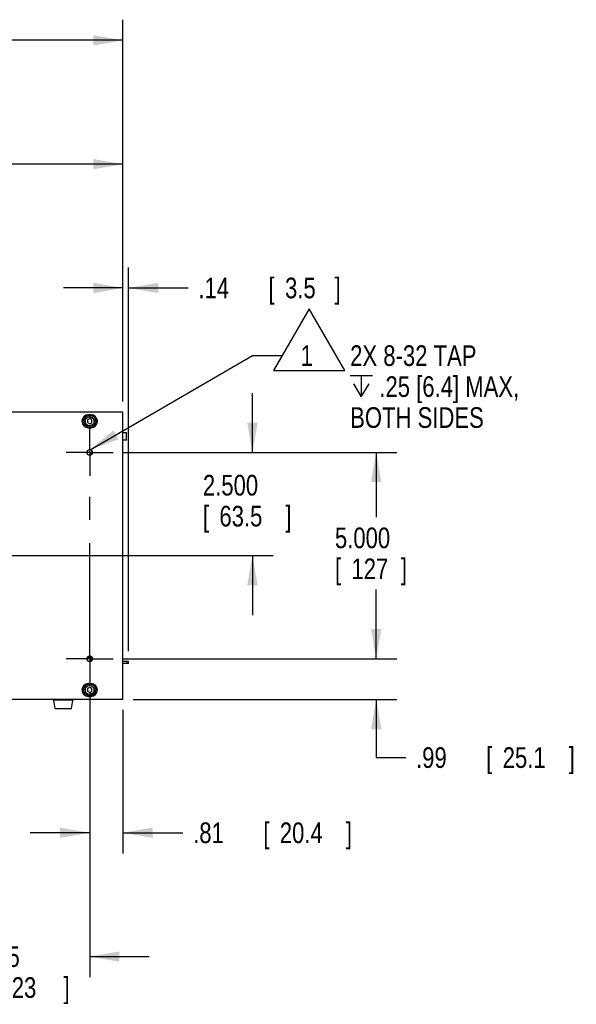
# Model space of a CAD drawing. Header units: inches. Extents: x 0 to 34, y 0 to 22.
# Tile 24 of 84: x 18.2 to 21.5, y 12.4 to 18.4. Entities that reach past the tile are written whole.
import ezdxf

# ---------------------------------------------------------------- set-up
doc = ezdxf.new("R2010")
doc.units = ezdxf.units.IN
doc.header["$LTSCALE"] = 1.87
doc.header["$MEASUREMENT"] = 0
doc.linetypes.add('CENTER', pattern=[0.6, 0.375, -0.075, 0.075, -0.075])
doc.layers.get('0').update_dxf_attribs({"linetype": 'CONTINUOUS'})
for name, color, linetype in [('COSMETIC', 7, 'CONTINUOUS'), ('DEFAULT_1', 7, 'CENTER'), ('DETAIL', 7, 'CONTINUOUS'), ('DIMENSIONS', 7, 'CONTINUOUS')]:
    doc.layers.add(name, color=color, linetype=linetype)
doc.styles.get("Standard").update_dxf_attribs({"font": 'txt', "width": 0.8})
doc.dimstyles.new('DIMSTYLE_1', dxfattribs={"dimtxt": 0.125, "dimasz": 0.18, "dimexe": 0.18, "dimexo": 0.0625, "dimgap": 0.09, "dimtad": 0, "dimtih": 1, "dimtoh": 1, "dimdec": 3, "dimlfac": 4, "dimzin": 4, "dimdsep": 46, "dimtxsty": 'STANDARD', "dimblk": '_FILLED', "dimblk1": '_FILLED', "dimblk2": '_FILLED', "dimcen": 0.09, "dimadec": 0, "dimazin": 0, "dimtp": 0.001, "dimtm": 0.001, "dimtfac": 1, "dimtdec": 3, "dimtofl": 0, "dimtmove": 0, "dimatfit": 3, "dimldrblk": '_FILLED', "dimfxl": 1, "dimtolj": 1, "dimtzin": 4, "dimarcsym": 0})
doc.dimstyles.new('DIMSTYLE_2', dxfattribs={"dimtxt": 0.125, "dimasz": 0.18, "dimexe": 0.18, "dimexo": 0.0625, "dimgap": 0.09, "dimtad": 0, "dimtih": 1, "dimtoh": 1, "dimlfac": 4, "dimzin": 4, "dimdsep": 46, "dimtxsty": 'STANDARD', "dimblk": '_FILLED', "dimblk1": '_FILLED', "dimblk2": '_FILLED', "dimcen": 0.09, "dimadec": 0, "dimazin": 0, "dimtp": 0.01, "dimtm": 0.01, "dimtfac": 1, "dimtofl": 0, "dimtmove": 0, "dimatfit": 3, "dimldrblk": '_FILLED', "dimfxl": 1, "dimtolj": 1, "dimtzin": 4, "dimarcsym": 0})

# ---------------------------------------------------------------- blocks, each defined once
blk = doc.blocks.new('_FILLED')
at = {"color": 0, "linetype": 'BYBLOCK'}
blk.add_solid([(0, 0), (-1, 0.174), (-1, -0.174)], dxfattribs=at)
blk = doc.blocks.new('*D0')
at = {"layer": 'DIMENSIONS', "color": 2, "linetype": 'CONTINUOUS'}
for p, q in [((19.5614, 15.7486), (19.5614, 16.1086)), ((18.78, 15.7486), (19.6864, 15.7486)), ((17.9275, 15.1236), (19.6864, 15.1236)), ((19.5614, 15.1236), (19.5614, 14.7636))]:
    blk.add_line(p, q, dxfattribs=at)
at = {"layer": 'DIMENSIONS', "color": 2, "linetype": 'CONTINUOUS', "xscale": 0.18, "yscale": 0.18, "zscale": 0.18}
for p, rotation in [((19.5614, 15.7486), 270), ((19.5614, 15.1236), 90)]:
    blk.add_blockref('_FILLED', p, dxfattribs=dict(at, rotation=rotation))
at = {"layer": 'DIMENSIONS', "color": 2, "linetype": 'CONTINUOUS', "width": 0.8}
for s, p in [('2.500', (19.2614, 15.4877)), ('[', (19.2614, 15.3002)), ('63.5', (19.3614, 15.3002)), (']', (19.7614, 15.3002))]:
    blk.add_text(s, height=0.125, dxfattribs=at).set_placement(p)
blk = doc.blocks.new('*D1')
at = {"layer": 'DIMENSIONS', "color": 2, "linetype": 'CONTINUOUS'}
for p, q in [((18.78, 15.7486), (20.4364, 15.7486)), ((20.3114, 15.7486), (20.3114, 15.3561)), ((20.3114, 14.4986), (20.3114, 14.9186)), ((18.78, 14.4986), (20.4364, 14.4986))]:
    blk.add_line(p, q, dxfattribs=at)
at = {"layer": 'DIMENSIONS', "color": 2, "linetype": 'CONTINUOUS', "xscale": 0.18, "yscale": 0.18, "zscale": 0.18}
for p, rotation in [((20.3114, 15.7486), 90), ((20.3114, 14.4986), 270)]:
    blk.add_blockref('_FILLED', p, dxfattribs=dict(at, rotation=rotation))
at = {"layer": 'DIMENSIONS', "color": 2, "linetype": 'CONTINUOUS', "width": 0.8}
for s, p in [('5.000', (20.0614, 15.1686)), ('[', (20.0614, 14.9811)), ('127', (20.1614, 14.9811)), (']', (20.4614, 14.9811))]:
    blk.add_text(s, height=0.125, dxfattribs=at).set_placement(p)
blk = doc.blocks.new('*D2')
at = {"layer": 'DIMENSIONS', "color": 2, "linetype": 'CONTINUOUS'}
for p, q in [((17.7267, 14.9228), (17.7267, 12.5698)), ((18.5755, 14.2941), (18.5755, 12.5698)), ((17.7267, 12.6948), (17.3667, 12.6948)), ((18.5755, 12.6948), (18.9355, 12.6948))]:
    blk.add_line(p, q, dxfattribs=at)
at = {"layer": 'DIMENSIONS', "color": 2, "linetype": 'CONTINUOUS', "xscale": 0.18, "yscale": 0.18, "zscale": 0.18}
blk.add_blockref('_FILLED', (17.7267, 12.6948), dxfattribs=at)
at = {"layer": 'DIMENSIONS', "color": 2, "linetype": 'CONTINUOUS', "xscale": 0.18, "yscale": 0.18, "zscale": 0.18, "rotation": 180}
blk.add_blockref('_FILLED', (18.5755, 12.6948), dxfattribs=at)
at = {"layer": 'DIMENSIONS', "color": 2, "linetype": 'CONTINUOUS', "width": 0.8}
for s, p in [('3.395', (17.8171, 12.6323)), ('[', (17.8171, 12.4448)), ('86.23', (17.9171, 12.4448)), (']', (18.4171, 12.4448))]:
    blk.add_text(s, height=0.125, dxfattribs=at).set_placement(p)
blk = doc.blocks.new('*D4')
at = {"layer": 'DIMENSIONS', "color": 2, "linetype": 'CONTINUOUS'}
for p, q in [((14.7492, 16.0168), (14.7492, 17.6198)), ((18.7767, 16.0573), (18.7767, 17.6198)), ((14.7492, 17.4948), (16.5225, 17.4948)), ((18.7767, 17.4948), (17.9725, 17.4948))]:
    blk.add_line(p, q, dxfattribs=at)
at = {"layer": 'DIMENSIONS', "color": 2, "linetype": 'CONTINUOUS', "xscale": 0.18, "yscale": 0.18, "zscale": 0.18, "rotation": 180}
blk.add_blockref('_FILLED', (14.7492, 17.4948), dxfattribs=at)
at = {"layer": 'DIMENSIONS', "color": 2, "linetype": 'CONTINUOUS', "xscale": 0.18, "yscale": 0.18, "zscale": 0.18}
blk.add_blockref('_FILLED', (18.7767, 17.4948), dxfattribs=at)
at = {"layer": 'DIMENSIONS', "color": 2, "linetype": 'CONTINUOUS', "width": 0.8}
for s, p in [('16.11', (16.585, 17.4323)), ('[', (17.21, 17.4323)), ('409.2', (17.31, 17.4323)), (']', (17.81, 17.4323))]:
    blk.add_text(s, height=0.125, dxfattribs=at).set_placement(p)
blk = doc.blocks.new('*D5')
at = {"layer": 'DIMENSIONS', "color": 2, "linetype": 'CONTINUOUS'}
for p, q in [((14.6862, 15.4033), (14.6862, 18.3698)), ((18.7767, 16.0573), (18.7767, 18.3698)), ((14.6862, 18.2448), (15.5687, 18.2448)), ((18.7767, 18.2448), (17.0187, 18.2448))]:
    blk.add_line(p, q, dxfattribs=at)
at = {"layer": 'DIMENSIONS', "color": 2, "linetype": 'CONTINUOUS', "xscale": 0.18, "yscale": 0.18, "zscale": 0.18, "rotation": 180}
blk.add_blockref('_FILLED', (14.6862, 18.2448), dxfattribs=at)
at = {"layer": 'DIMENSIONS', "color": 2, "linetype": 'CONTINUOUS', "xscale": 0.18, "yscale": 0.18, "zscale": 0.18}
blk.add_blockref('_FILLED', (18.7767, 18.2448), dxfattribs=at)
at = {"layer": 'DIMENSIONS', "color": 2, "linetype": 'CONTINUOUS', "width": 0.8}
for s, p in [('[', (16.2562, 18.1823)), (']', (16.8562, 18.1823)), ('16.36', (15.6312, 18.1823)), ('415.6', (16.3562, 18.1823))]:
    blk.add_text(s, height=0.125, dxfattribs=at).set_placement(p)
blk = doc.blocks.new('*D6')
at = {"layer": 'DIMENSIONS', "color": 2, "linetype": 'CONTINUOUS'}
for p, q in [((18.7767, 16.0573), (18.7767, 16.8698)), ((18.8114, 14.5446), (18.8114, 16.8698)), ((18.7767, 16.7448), (18.4167, 16.7448)), ((18.8114, 16.7448), (19.1715, 16.7448))]:
    blk.add_line(p, q, dxfattribs=at)
at = {"layer": 'DIMENSIONS', "color": 2, "linetype": 'CONTINUOUS', "xscale": 0.18, "yscale": 0.18, "zscale": 0.18}
blk.add_blockref('_FILLED', (18.7767, 16.7448), dxfattribs=at)
at = {"layer": 'DIMENSIONS', "color": 2, "linetype": 'CONTINUOUS', "xscale": 0.18, "yscale": 0.18, "zscale": 0.18, "rotation": 180}
blk.add_blockref('_FILLED', (18.8114, 16.7448), dxfattribs=at)
at = {"layer": 'DIMENSIONS', "color": 2, "linetype": 'CONTINUOUS', "width": 0.8}
for s, p in [('.14', (19.234, 16.6823)), ('[', (19.659, 16.6823)), ('3.5', (19.759, 16.6823)), (']', (20.059, 16.6823))]:
    blk.add_text(s, height=0.125, dxfattribs=at).set_placement(p)
blk = doc.blocks.new('*D26')
at = {"layer": 'DIMENSIONS', "color": 2, "linetype": 'CONTINUOUS'}
for p, q in [((18.5755, 14.2941), (18.5755, 13.3198)), ((18.7767, 14.1898), (18.7767, 13.3198)), ((18.5755, 13.4448), (18.2155, 13.4448)), ((18.7767, 13.4448), (19.1399, 13.4448))]:
    blk.add_line(p, q, dxfattribs=at)
at = {"layer": 'DIMENSIONS', "color": 2, "linetype": 'CONTINUOUS', "xscale": 0.18, "yscale": 0.18, "zscale": 0.18}
blk.add_blockref('_FILLED', (18.5755, 13.4448), dxfattribs=at)
at = {"layer": 'DIMENSIONS', "color": 2, "linetype": 'CONTINUOUS', "xscale": 0.18, "yscale": 0.18, "zscale": 0.18, "rotation": 180}
blk.add_blockref('_FILLED', (18.7767, 13.4448), dxfattribs=at)
at = {"layer": 'DIMENSIONS', "color": 2, "linetype": 'CONTINUOUS', "width": 0.8}
for s, p in [('.81', (19.2024, 13.3823)), ('[', (19.6274, 13.3823)), ('20.4', (19.7274, 13.3823)), (']', (20.1274, 13.3823))]:
    blk.add_text(s, height=0.125, dxfattribs=at).set_placement(p)
blk = doc.blocks.new('*D27')
at = {"layer": 'DIMENSIONS', "color": 2, "linetype": 'CONTINUOUS'}
for p, q in [((20.3114, 14.4986), (20.3114, 14.8586)), ((18.78, 14.4986), (20.4364, 14.4986)), ((18.8392, 14.2523), (20.4364, 14.2523)), ((20.3114, 14.2523), (20.3114, 13.9003)), ((20.3114, 13.9003), (20.4905, 13.9003))]:
    blk.add_line(p, q, dxfattribs=at)
at = {"layer": 'DIMENSIONS', "color": 2, "linetype": 'CONTINUOUS', "xscale": 0.18, "yscale": 0.18, "zscale": 0.18}
for p, rotation in [((20.3114, 14.4986), 270), ((20.3114, 14.2523), 90)]:
    blk.add_blockref('_FILLED', p, dxfattribs=dict(at, rotation=rotation))
at = {"layer": 'DIMENSIONS', "color": 2, "linetype": 'CONTINUOUS', "width": 0.8}
for s, p in [('.99', (20.553, 13.8378)), ('[', (20.978, 13.8378)), ('25.1', (21.078, 13.8378)), (']', (21.478, 13.8378))]:
    blk.add_text(s, height=0.125, dxfattribs=at).set_placement(p)
blk = doc.blocks.new('FLAG_TRIANGLE_BL6', base_point=(20.1545, 16.1921))
at = {"layer": 'DETAIL', "color": 2, "linetype": 'CONTINUOUS'}
for p, q in [((19.9052, 16.6189), (19.6889, 16.2442)), ((20.1215, 16.2442), (19.9052, 16.6189)), ((18.5784, 15.7653), (19.5614, 16.335)), ((19.5614, 16.335), (19.7414, 16.335)), ((19.6889, 16.2442), (20.1215, 16.2442)), ((20.1536, 16.2153), (20.289, 16.2153)), ((20.2213, 16.2153), (20.2213, 16.085))]:
    blk.add_line(p, q, dxfattribs=at)
blk.add_lwpolyline([(20.1744, 16.1632), (20.2213, 16.085), (20.2681, 16.1632)], dxfattribs=at)
blk.add_solid([(18.7185, 15.8826), (18.5784, 15.7653), (18.7498, 15.8285)], dxfattribs=at)
at = {"layer": 'DETAIL', "color": 2, "linetype": 'CONTINUOUS', "width": 0.8}
for s, p in [('1', (19.8536, 16.2725)), ('2X 8-32 TAP', (20.1536, 16.2725)), ('.25 [6.4] MAX,', (20.3306, 16.085)), ('BOTH SIDES', (20.1536, 15.8975))]:
    blk.add_text(s, height=0.125, dxfattribs=at).set_placement(p)

msp = doc.modelspace()

# ---------------------------------------------------------------- linework, layer by layer
at = {"color": 7, "linetype": 'CONTINUOUS'}
for p, q in [((14.78421, 15.99483), (18.77671, 15.99483)), ((18.77671, 14.25233), (18.77671, 15.99483)), ((18.56011, 15.96041), (18.56004, 15.96047)), ((18.57546, 15.9532), (18.56171, 15.94527)), ((18.56171, 15.94527), (18.56171, 15.92939)), ((18.56171, 15.92939), (18.57546, 15.92145)), ((18.58334, 15.97645), (18.56759, 15.97645)), ((18.58921, 15.94527), (18.57546, 15.9532)), ((18.57546, 15.92145), (18.58921, 15.92939)), ((18.58921, 15.92939), (18.58921, 15.94527)), ((18.59854, 15.95268), (18.59861, 15.95275)), ((18.55238, 15.92197), (18.55232, 15.92191)), ((18.56759, 15.8982), (18.58334, 15.8982)), ((18.59082, 15.91425), (18.59088, 15.91418)), ((18.77671, 15.86879), (18.79878, 15.86879)), ((18.79878, 15.82351), (18.79878, 15.86879)), ((18.79878, 15.82351), (18.77671, 15.82351)), ((18.5834, 15.7512), (18.58567, 15.74252)), ((18.59221, 15.75), (18.59025, 15.74252)), ((18.57551, 15.73184), (18.57504, 15.73408)), ((18.58198, 15.73521), (18.57614, 15.73184)), ((18.58011, 15.73707), (18.5835, 15.73369)), ((18.58567, 15.74161), (18.58198, 15.73521)), ((18.58311, 15.74215), (18.58567, 15.74161)), ((18.58567, 15.74252), (18.58567, 15.74161)), ((18.58567, 15.74252), (18.58676, 15.7362)), ((18.58567, 15.74161), (18.58668, 15.73614)), ((18.59025, 15.74252), (18.58981, 15.73994)), ((18.59025, 15.74161), (18.59025, 15.74252)), ((18.59084, 15.74173), (18.59025, 15.74161)), ((18.59051, 15.74116), (18.59025, 15.74161)), ((18.56599, 14.50416), (18.57466, 14.50643)), ((18.56672, 14.5131), (18.57466, 14.51101)), ((18.57558, 14.51101), (18.57466, 14.51101)), ((18.57466, 14.51101), (18.58904, 14.50854)), ((18.57466, 14.50643), (18.58885, 14.50888)), ((18.57466, 14.50643), (18.57558, 14.50643)), ((18.57558, 14.51101), (18.57504, 14.51358)), ((18.57504, 14.50387), (18.57558, 14.50643)), ((18.58125, 14.51429), (18.57558, 14.51101)), ((18.57558, 14.51101), (18.58905, 14.50852)), ((18.57558, 14.50643), (18.58884, 14.50889)), ((18.57558, 14.50643), (18.58198, 14.50274)), ((18.58011, 14.50087), (18.58858, 14.50934)), ((18.58198, 14.50274), (18.58567, 14.49634)), ((18.58306, 14.51363), (18.59027, 14.50642)), ((18.58567, 14.49634), (18.58311, 14.4958)), ((18.5834, 14.48675), (18.58567, 14.49542)), ((18.58567, 14.49542), (18.58815, 14.50979)), ((18.58567, 14.49634), (18.58816, 14.50978)), ((18.58567, 14.49634), (18.58567, 14.49542)), ((18.59025, 14.49634), (18.5877, 14.51017)), ((18.59025, 14.49542), (18.58772, 14.51015)), ((18.59025, 14.49634), (18.59177, 14.49898)), ((18.592, 14.49597), (18.59025, 14.49634)), ((18.59025, 14.49542), (18.59025, 14.49634)), ((18.5911, 14.49218), (18.59025, 14.49542)), ((18.81139, 14.48209), (18.77671, 14.48209)), ((18.81139, 14.4693), (18.77671, 14.4693)), ((18.80139, 14.4693), (18.80139, 14.48209)), ((18.81139, 14.4693), (18.81139, 14.48209)), ((18.56011, 14.33291), (18.56004, 14.33297)), ((18.57546, 14.3257), (18.56171, 14.31777)), ((18.56171, 14.31777), (18.56171, 14.30189)), ((18.58334, 14.34895), (18.56759, 14.34895)), ((18.58921, 14.31777), (18.57546, 14.3257)), ((18.58921, 14.30189), (18.58921, 14.31777)), ((18.59854, 14.32518), (18.59861, 14.32525)), ((18.55238, 14.29447), (18.55232, 14.29441)), ((18.56171, 14.30189), (18.57546, 14.29395)), ((18.56759, 14.2707), (18.58334, 14.2707)), ((18.57546, 14.29395), (18.58921, 14.30189)), ((18.59082, 14.28675), (18.59088, 14.28668)), ((18.77671, 14.25233), (14.76421, 14.25233)), ((18.35341, 14.24766), (18.35171, 14.25233)), ((18.47454, 14.24733), (18.35388, 14.24733)), ((18.3651, 14.19655), (18.35811, 14.24625)), ((18.46135, 14.19483), (18.36708, 14.19483)), ((18.47031, 14.24625), (18.46333, 14.19655)), ((18.47501, 14.24766), (18.47671, 14.25233))]:
    msp.add_line(p, q, dxfattribs=at)
for centre, radius in [((18.57546, 15.93733), 0.03687), ((18.57546, 15.93733), 0.02775), ((18.57546, 15.74858), 0.017), ((18.57546, 14.49858), 0.017), ((18.57546, 14.30983), 0.03687), ((18.57546, 14.30983), 0.02775)]:
    msp.add_circle(centre, radius, dxfattribs=at)
for centre, radius, start, end in [((18.56759, 15.93733), 0.03913, 90, 270), ((18.57546, 15.93733), 0.02781, 168.676402, 191.323598), ((18.57546, 15.93733), 0.02781, 123.676402, 146.323598), ((18.57546, 15.93733), 0.02781, 78.676402, 101.323598), ((18.58334, 15.93733), 0.03913, 270, 90), ((18.57546, 15.93733), 0.02781, 33.676402, 56.323598), ((18.57546, 15.93733), 0.02781, 348.676402, 11.323598), ((18.57546, 15.93733), 0.02781, 213.676402, 236.323598), ((18.57546, 15.93733), 0.02781, 258.676402, 281.323598), ((18.57546, 15.93733), 0.02781, 303.676402, 326.323598), ((18.58796, 15.72922), 0.03937, 115.107389, 131.14403), ((18.58796, 15.72922), 0.02244, 79.670814, 101.735413), ((18.58796, 15.72922), 0.01349, 80.236353, 99.763647), ((18.58796, 14.50872), 0.02244, 170.700995, 191.735413), ((18.58796, 14.50872), 0.01349, 170.236353, 189.763647), ((18.58796, 14.50872), 0.01349, 260.236353, 279.763647), ((18.58796, 14.50872), 0.02244, 258.264587, 267.278535), ((18.56759, 14.30983), 0.03913, 90, 270), ((18.57546, 14.30983), 0.02781, 168.676402, 191.323598), ((18.57546, 14.30983), 0.02781, 123.676402, 146.323598), ((18.57546, 14.30983), 0.02781, 78.676402, 101.323598), ((18.58334, 14.30983), 0.03913, 270, 90), ((18.57546, 14.30983), 0.02781, 33.676402, 56.323598), ((18.57546, 14.30983), 0.02781, 348.676402, 11.323598), ((18.57546, 14.30983), 0.02781, 213.676402, 236.323598), ((18.57546, 14.30983), 0.02781, 258.676402, 281.323598), ((18.57546, 14.30983), 0.02781, 303.676402, 326.323598), ((18.35388, 14.24783), 0.0005, 200, 270), ((18.35688, 14.24608), 0.00125, 8, 90), ((18.36708, 14.19683), 0.002, 188, 270.003835), ((18.46135, 14.19683), 0.002, 270, 352), ((18.47155, 14.24608), 0.00125, 90, 172), ((18.47454, 14.24783), 0.0005, 270, 340)]:
    msp.add_arc(centre, radius, start, end, dxfattribs=at)
for points, knots in [([(18.58311, 15.74215), (18.58312, 15.74269), (18.58315, 15.74385), (18.5832, 15.74571), (18.58324, 15.74702), (18.58326, 15.74771)], [0, 0, 0, 0, 0.2936628, 0.6265589, 1, 1, 1, 1]), ([(18.58326, 15.74771), (18.58327, 15.7481), (18.5833, 15.74889), (18.58335, 15.75005), (18.58338, 15.75082), (18.5834, 15.7512)], [0, 0, 0, 0, 0.339487, 0.6729642, 1, 1, 1, 1]), ([(18.56702, 15.73383), (18.56706, 15.73384), (18.56748, 15.73385), (18.5683, 15.73389), (18.56908, 15.73391), (18.56948, 15.73393)], [0, 0, 0, 0, 0.0446718, 0.5180703, 1, 1, 1, 1]), ([(18.56948, 15.73393), (18.57017, 15.73395), (18.57147, 15.73399), (18.57332, 15.73404), (18.57449, 15.73407), (18.57504, 15.73408)], [0, 0, 0, 0, 0.3711381, 0.7042663, 1, 1, 1, 1]), ([(18.57504, 15.73408), (18.57533, 15.73425), (18.57591, 15.7346), (18.57677, 15.73511), (18.57762, 15.73561), (18.57846, 15.73611), (18.57929, 15.73659), (18.57984, 15.73691), (18.58011, 15.73707)], [0, 0, 0, 0, 0.1729633, 0.3432714, 0.5108673, 0.675904, 0.8387511, 1, 1, 1, 1]), ([(18.58011, 15.73707), (18.58028, 15.73735), (18.5806, 15.73791), (18.58109, 15.73874), (18.58159, 15.73959), (18.58209, 15.74044), (18.5826, 15.74129), (18.58294, 15.74186), (18.58311, 15.74215)], [0, 0, 0, 0, 0.1636611, 0.3282585, 0.4941616, 0.6615056, 0.8302095, 1, 1, 1, 1]), ([(18.56948, 14.50402), (18.56908, 14.50403), (18.5683, 14.50406), (18.56714, 14.50411), (18.56637, 14.50414), (18.56599, 14.50416)], [0, 0, 0, 0, 0.339487, 0.6729642, 1, 1, 1, 1]), ([(18.56706, 14.51334), (18.56708, 14.51334), (18.5675, 14.51335), (18.5683, 14.51339), (18.56908, 14.51341), (18.56948, 14.51343)], [0, 0, 0, 0, 0.0282301, 0.509776, 1, 1, 1, 1]), ([(18.56948, 14.51343), (18.57017, 14.51345), (18.57147, 14.51349), (18.57332, 14.51354), (18.57449, 14.51357), (18.57504, 14.51358)], [0, 0, 0, 0, 0.3711381, 0.7042663, 1, 1, 1, 1]), ([(18.57504, 14.50387), (18.57449, 14.50388), (18.57333, 14.50391), (18.57148, 14.50396), (18.57017, 14.504), (18.56948, 14.50402)], [0, 0, 0, 0, 0.2936626, 0.6265588, 1, 1, 1, 1]), ([(18.57504, 14.51358), (18.57533, 14.51375), (18.57591, 14.5141), (18.57677, 14.51461), (18.57746, 14.51502), (18.57786, 14.51525), (18.57798, 14.51532)], [0, 0, 0, 0, 0.2984085, 0.5922361, 0.8813845, 1, 1, 1, 1]), ([(18.58011, 14.50087), (18.57984, 14.50104), (18.57928, 14.50136), (18.57844, 14.50185), (18.5776, 14.50235), (18.57675, 14.50285), (18.5759, 14.50336), (18.57533, 14.5037), (18.57504, 14.50387)], [0, 0, 0, 0, 0.1636665, 0.3281877, 0.493992, 0.6612746, 0.830015, 1, 1, 1, 1]), ([(18.58311, 14.4958), (18.58293, 14.49609), (18.58259, 14.49667), (18.58208, 14.49753), (18.58158, 14.49838), (18.58108, 14.49922), (18.58059, 14.50005), (18.58027, 14.5006), (18.58011, 14.50087)], [0, 0, 0, 0, 0.1727013, 0.3429585, 0.5106344, 0.6758021, 0.8387525, 1, 1, 1, 1]), ([(18.58326, 14.49024), (18.58324, 14.49093), (18.5832, 14.49223), (18.58315, 14.49408), (18.58312, 14.49525), (18.58311, 14.4958)], [0, 0, 0, 0, 0.3711374, 0.7042656, 1, 1, 1, 1]), ([(18.5834, 14.48675), (18.58338, 14.48713), (18.58335, 14.4879), (18.5833, 14.48906), (18.58327, 14.48984), (18.58326, 14.49024)], [0, 0, 0, 0, 0.3270358, 0.660513, 1, 1, 1, 1])]:
    msp.add_open_spline(points, degree=3, knots=knots, dxfattribs=at)
at = {"layer": 'COSMETIC', "color": 7, "linetype": 'CONTINUOUS'}
for p, q in [((18.56728, 15.97633), (18.58303, 15.97645)), ((18.56728, 15.89833), (18.58303, 15.8982)), ((18.56759, 14.34895), (18.58334, 14.34895)), ((18.56759, 14.2707), (18.58334, 14.2707))]:
    msp.add_line(p, q, dxfattribs=at)
at = {"layer": 'COSMETIC', "color": 2, "linetype": 'CONTINUOUS'}
msp.add_line((18.57612, 14.2707), (18.62187, 14.31645), dxfattribs=at)
at = {"layer": 'COSMETIC', "color": 7, "linetype": 'CONTINUOUS'}
for centre, radius, start, end in [((18.56759, 15.93733), 0.039, 90.454733, 269.545267), ((18.58334, 15.93733), 0.03913, 269.545267, 90.454733), ((18.56759, 14.30983), 0.03913, 90, 270), ((18.58334, 14.30983), 0.03913, 270, 90)]:
    msp.add_arc(centre, radius, start, end, dxfattribs=at)
at = {"layer": 'DEFAULT_1', "color": 7, "linetype": 'CENTER'}
for p, q in [((18.57546, 15.74858), (18.57546, 15.89058)), ((18.57546, 15.74858), (18.43346, 15.74858)), ((18.57546, 15.74858), (18.71746, 15.74858)), ((18.57546, 15.74858), (18.57546, 15.60658)), ((18.57546, 14.49858), (18.57546, 15.60658)), ((18.57546, 14.49858), (18.43346, 14.49858)), ((18.57546, 14.49858), (18.71746, 14.49858)), ((18.57546, 14.49858), (18.57546, 14.35658))]:
    msp.add_line(p, q, dxfattribs=at)

# ---------------------------------------------------------------- block references
at = {"layer": 'DETAIL', "color": 2, "linetype": 'CONTINUOUS'}
msp.add_blockref('FLAG_TRIANGLE_BL6', (20.15453, 16.1921), dxfattribs=at)

# ---------------------------------------------------------------- dimensions: what is measured, and where the dimension line sits
at = {"layer": 'DIMENSIONS', "color": 2, "linetype": 'CONTINUOUS'}
for base, p1, p2, angle, dimstyle, picture, middle in [((14.68622, 18.24483), (18.77671, 16.05733), (14.68622, 15.40332), 180, 'DIMSTYLE_2', '*D5', (16.29372, 18.24483)), ((14.74921, 17.49483), (18.77671, 16.05733), (14.74921, 16.01683), 180, 'DIMSTYLE_2', '*D4', (17.24747, 17.49483)), ((19.56139, 15.12358), (18.77996, 15.74858), (17.92746, 15.12358), 270, 'DIMSTYLE_1', '*D0', (19.56139, 15.45643)), ((20.31139, 14.49858), (18.77996, 15.74858), (18.77996, 14.49858), 270, 'DIMSTYLE_1', '*D1', (20.31139, 15.13732)), ((20.3113879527, 14.252327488), (18.7799628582, 14.498577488), (18.8392128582, 14.252327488), 270, 'DIMSTYLE_2', '*D27', (21.0655053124, 13.9003198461))]:
    dim = msp.add_linear_dim(base=base, p1=p1, p2=p2, angle=angle, dimstyle=dimstyle, dxfattribs=at)
    dim.commit()
    dim.dimension.update_dxf_attribs({"geometry": picture, "text_midpoint": middle, "dimtype": 160})
for base, p1, p2, dimstyle, picture, middle in [((18.81139, 16.74483), (18.77671, 16.05733), (18.81139, 14.54459), 'DIMSTYLE_2', '*D6', (19.69648, 16.74483)), ((18.57546, 12.69483), (17.72671, 14.92283), (18.57546, 14.29408), 'DIMSTYLE_1', '*D2', (18.16713, 12.60108)), ((18.7767128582, 13.4448278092), (18.5754628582, 14.294077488), (18.7767128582, 14.189827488), 'DIMSTYLE_2', '*D26', (19.7148547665, 13.4448278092))]:
    dim = msp.add_linear_dim(base=base, p1=p1, p2=p2, dimstyle=dimstyle, dxfattribs=at)
    dim.commit()
    dim.dimension.update_dxf_attribs({"geometry": picture, "text_midpoint": middle, "dimtype": 160})

doc.saveas('drawing.dxf')
